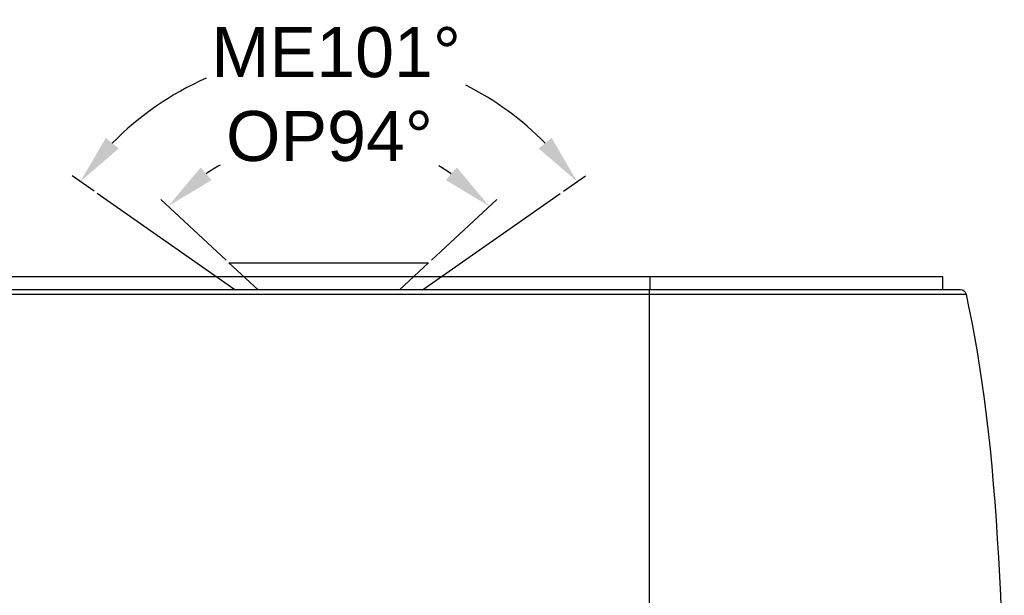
# Model space of a CAD drawing. Header units: millimetres. Extents: x 2984 to 3412, y -1556 to -1253.
# Tile 8 of 53: x 3148 to 3197, y -1458 to -1430. Entities that reach past the tile are written whole.
import ezdxf

# ---------------------------------------------------------------- set-up
doc = ezdxf.new("R2010")
doc.units = ezdxf.units.MM
doc.layers.add('06___PRT_ALL_SURFS', color=7, linetype='Continuous')
doc.styles.add('HANA', font='arial.ttf')
doc.dimstyles.new('HANA$2', dxfattribs={"dimtxt": 2.5, "dimasz": 2.5, "dimexe": 0.5, "dimexo": 0.2, "dimgap": 0.5, "dimtad": 1, "dimtih": 1, "dimtoh": 1, "dimzin": 1, "dimdsep": 46, "dimtxsty": 'HANA', "dimcen": 0, "dimclrd": 3, "dimclre": 3, "dimclrt": 4, "dimadec": 0, "dimazin": 0, "dimtfac": 1, "dimtmove": 0, "dimatfit": 3, "dimfxl": 1, "dimtzin": 0, "dimarcsym": 0})

# ---------------------------------------------------------------- blocks, each defined once
blk = doc.blocks.new('*D33')
at = {"color": 3, "lineweight": -2}
for p, q in [((2701.428, -1471.484), (2698.17, -1468.456)), ((2711.686, -1471.484), (2714.945, -1468.456))]:
    blk.add_line(p, q, dxfattribs=at)
for start, end in [(119.7127, 123.9902), (56.0098, 59.8531)]:
    blk.add_arc((2706.557, -1476.25), 10.95, start, end, dxfattribs=at)
at = {"color": 3}
for points in [[(2700.165, -1466.855), (2700.707, -1467.488), (2698.536, -1468.796)], [(2712.408, -1467.488), (2712.95, -1466.855), (2714.579, -1468.796)]]:
    blk.add_solid(points, dxfattribs=at)
at = {"layer": 'Defpoints', "color": 0}
for p in [(2703.594, -1465.709), (2701.575, -1471.62), (2711.54, -1471.62), (2703.028, -1472.97), (2710.087, -1472.97)]:
    blk.add_point(p, dxfattribs=at)
at = {"color": 72, "insert": (2706.593, -1465.3), "char_height": 2.5, "attachment_point": 5, "style": 'HANA'}
blk.add_mtext('OP94°', dxfattribs=at)
blk = doc.blocks.new('*D52')
at = {"color": 3, "lineweight": -2}
for p, q in [((3151.771, -1438.168), (3150.676, -1437.401)), ((3175.211, -1438.168), (3176.306, -1437.401))]:
    blk.add_line(p, q, dxfattribs=at)
for start, end in [(113.8301, 135.5309), (44.4691, 63.096)]:
    blk.add_arc((3163.491, -1446.374), 15.144, start, end, dxfattribs=at)
at = {"color": 3}
for points in [[(3152.363, -1435.499), (3153.004, -1436.032), (3151.086, -1437.688)], [(3173.978, -1436.032), (3174.619, -1435.499), (3175.897, -1437.688)]]:
    blk.add_solid(points, dxfattribs=at)
at = {"layer": 'Defpoints', "color": 0}
for p in [(3158.728, -1431.999), (3151.935, -1438.283), (3175.047, -1438.283), (3158.807, -1443.094), (3168.175, -1443.094)]:
    blk.add_point(p, dxfattribs=at)
at = {"color": 4, "insert": (3163.858, -1431.235), "char_height": 2.5, "attachment_point": 5, "style": 'HANA'}
blk.add_mtext('{\\C3;ME101%%D}', dxfattribs=at)

msp = doc.modelspace()

# ---------------------------------------------------------------- linework, layer by layer
at = {"color": 3}
for p, q in [((3158.807, -1443.094), (3151.935, -1438.283)), ((3168.175, -1443.094), (3175.047, -1438.283))]:
    msp.add_line(p, q, dxfattribs=at)
at = {"color": 7, "linetype": 'Continuous'}
for p, q in [((3158.509, -1441.744), (3168.474, -1441.744)), ((3159.961, -1443.094), (3158.509, -1441.744)), ((3168.474, -1441.744), (3167.021, -1443.094)), ((3194.16, -1442.444), (3110.833, -1442.444)), ((3179.537, -1443.094), (3179.537, -1442.444)), ((3194.16, -1443.094), (3194.16, -1442.444)), ((3195.332, -1443.33), (3109.66, -1443.33)), ((3195.039, -1443.094), (3109.953, -1443.094)), ((3179.496, -1443.094), (3179.496, -1467.277)), ((3179.496, -1443.094), (3179.496, -1467.277)), ((3180.192, -1443.33), (3179.496, -1443.33)), ((3191.116, -1443.33), (3188.381, -1443.33)), ((3191.288, -1443.33), (3191.116, -1443.33)), ((3193.413, -1443.33), (3192.635, -1443.33)), ((3193.647, -1443.33), (3193.413, -1443.33)), ((3194.062, -1443.33), (3193.647, -1443.33)), ((3195.244, -1443.33), (3194.467, -1443.33)), ((3195.332, -1443.33), (3195.331, -1443.33))]:
    msp.add_line(p, q, dxfattribs=at)
for points in [[(3188.381, -1443.33), (3184.931, -1443.33), (3181.105, -1443.33)], [(3191.706, -1443.33), (3191.623, -1443.33), (3191.54, -1443.33), (3191.457, -1443.33), (3191.373, -1443.33), (3191.288, -1443.33)], [(3192.635, -1443.33), (3192.562, -1443.33), (3192.488, -1443.33), (3191.706, -1443.33)], [(3194.467, -1443.33), (3194.39, -1443.33), (3194.31, -1443.33), (3194.228, -1443.33), (3194.146, -1443.33), (3194.062, -1443.33)], [(3195.288, -1443.33), (3195.268, -1443.33), (3195.244, -1443.33)], [(3195.331, -1443.33), (3195.317, -1443.33), (3195.304, -1443.33)]]:
    msp.add_lwpolyline(points, dxfattribs=at)
msp.add_arc((3195.039, -1443.394), 0.3, 12.3821, 90, dxfattribs=at)
at = {"layer": '06___PRT_ALL_SURFS', "color": 7, "linetype": 'Continuous'}
msp.add_lwpolyline([(3197.226, -1462.994), (3197.205, -1462.369), (3197.169, -1461.346), (3197.131, -1460.339), (3197.09, -1459.353), (3197.047, -1458.38), (3196.999, -1457.42), (3196.948, -1456.475), (3196.893, -1455.541), (3196.832, -1454.614), (3196.766, -1453.699), (3196.694, -1452.801), (3196.616, -1451.918), (3196.532, -1451.049), (3196.441, -1450.199), (3196.344, -1449.364), (3196.239, -1448.545), (3196.128, -1447.744), (3196.01, -1446.961), (3195.886, -1446.195), (3195.755, -1445.447), (3195.619, -1444.718), (3195.476, -1444.008), (3195.332, -1443.33)], dxfattribs=at)

# ---------------------------------------------------------------- dimensions: what is measured, and where the dimension line sits
dim = msp.add_angular_dim_2l(base=(3158.728, -1431.999), line1=((3158.807, -1443.094), (3151.935, -1438.283)), line2=((3168.175, -1443.094), (3175.047, -1438.283)), text='{\\C3;ME101%%D}', dimstyle='HANA$2', override={"dimtxsty": 'HANA', "dimtol": 1, "dimtp": 0.1, "dimtm": 0.1, "dimtfillclr": 3})
dim.commit()
dim.dimension.update_dxf_attribs({"geometry": '*D52', "text_midpoint": (3163.858, -1431.235), "dimtype": 162})
at = {"color": 3}
dim = msp.add_angular_dim_2l(base=(3160.528, -1435.833), line1=((3159.961, -1443.094), (3158.509, -1441.744)), line2=((3168.474, -1441.744), (3167.021, -1443.094)), text='OP94°', dimstyle='HANA$2', override={"dimtxsty": 'HANA', "dimclrd": 3, "dimclre": 3, "dimclrt": 72, "dimtol": 1, "dimtp": 0.1, "dimtm": 0.1, "dimtfillclr": 3}, dxfattribs=at)
dim.commit()
dim.dimension.update_dxf_attribs({"geometry": '*D33', "text_midpoint": (3163.527, -1435.424), "dimtype": 130, "insert": (456.934, 29.876)})

doc.saveas('drawing.dxf')
